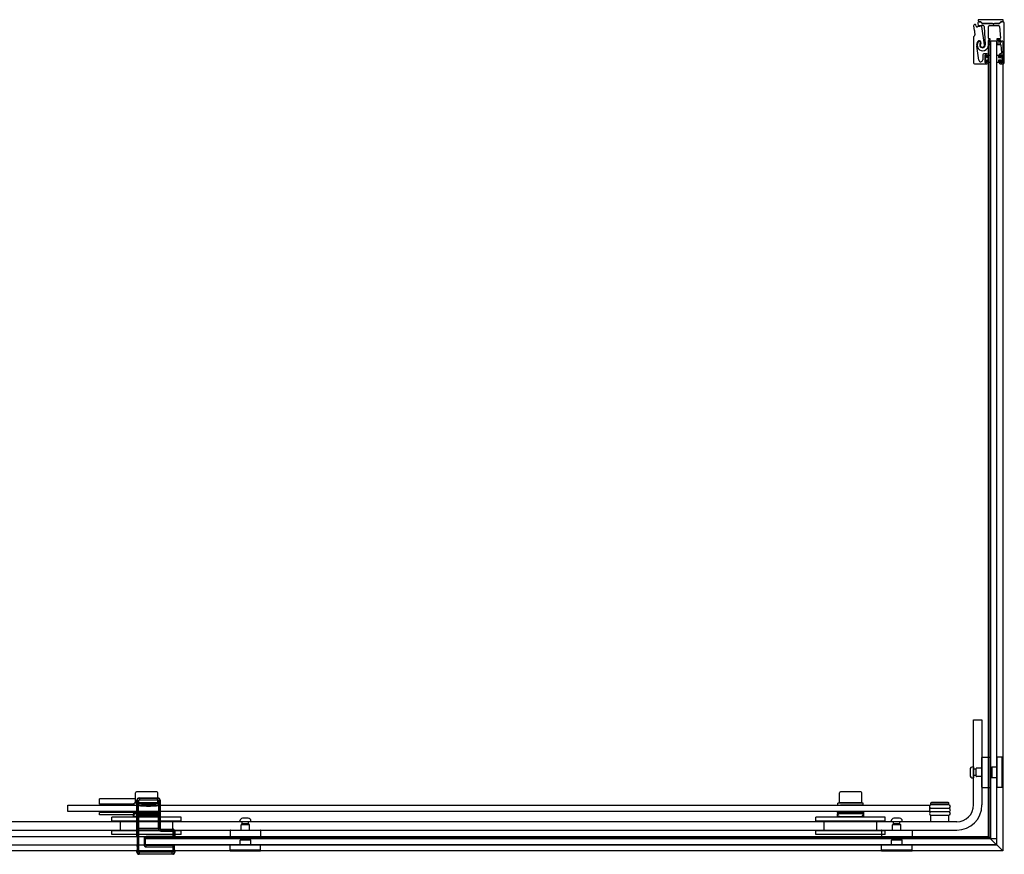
# Model space of a CAD drawing. Header units: millimetres. Extents: x 1391.83 to 1393.41, y 1105.97 to 1106.77.
# Tile 2 of 2: x 1392.47 to 1393.41, y 1105.97 to 1106.77. Entities that reach past the tile are written whole.
import ezdxf

# ---------------------------------------------------------------- set-up
doc = ezdxf.new("R2010")
doc.units = ezdxf.units.MM
doc.layers.add('SANINDUSA', color=3, linetype='CONTINUOUS')

msp = doc.modelspace()

# ---------------------------------------------------------------- linework, layer by layer
at = {"layer": 'SANINDUSA'}
for p, q in [((1393.38329, 1106.76571), (1393.38329, 1106.76472)), ((1393.40723, 1106.76571), (1393.38329, 1106.76571)), ((1393.38528, 1106.76365), (1393.38428, 1106.76365)), ((1393.38429, 1106.76372), (1393.38528, 1106.76372)), ((1393.38528, 1106.76365), (1393.38528, 1106.76365)), ((1393.3869, 1106.76244), (1393.38598, 1106.76335)), ((1393.38623, 1106.76332), (1393.38714, 1106.76243)), ((1393.40364, 1106.76243), (1393.40455, 1106.76333)), ((1393.4048, 1106.76335), (1393.4039, 1106.76244)), ((1393.4055, 1106.76372), (1393.40623, 1106.76372)), ((1393.40697, 1106.76364), (1393.4055, 1106.76364)), ((1393.40723, 1106.76472), (1393.40723, 1106.76571)), ((1393.40822, 1106.72464), (1393.40822, 1106.76239)), ((1393.37902, 1106.75981), (1393.37962, 1106.7555)), ((1393.37974, 1106.7553), (1393.3801, 1106.75503)), ((1393.37983, 1106.75402), (1393.38023, 1106.75116)), ((1393.38016, 1106.75461), (1393.37989, 1106.75424)), ((1393.3814, 1106.75959), (1393.38102, 1106.76083)), ((1393.38306, 1106.76214), (1393.38348, 1106.76015)), ((1393.38952, 1106.7419), (1393.38698, 1106.75912)), ((1393.3876, 1106.76224), (1393.40318, 1106.76224)), ((1393.39696, 1106.76215), (1393.38761, 1106.76215)), ((1393.38912, 1106.75912), (1393.39004, 1106.74173)), ((1393.39309, 1106.74808), (1393.39309, 1106.75914)), ((1393.39409, 1106.76014), (1393.40278, 1106.76014)), ((1393.39762, 1106.76159), (1393.39714, 1106.76207)), ((1393.3988, 1106.76207), (1393.39832, 1106.76159)), ((1393.40319, 1106.76215), (1393.39898, 1106.76215)), ((1393.40377, 1106.75921), (1393.40456, 1106.74812)), ((1393.37889, 1106.74913), (1393.37889, 1106.72464)), ((1393.38009, 1106.75074), (1393.37918, 1106.74984)), ((1393.39309, 1106.74388), (1393.39309, 1106.74588)), ((1393.3935, 1106.74511), (1393.3932, 1106.74511)), ((1393.3932, 1105.98785), (1393.3932, 1106.74511)), ((1393.3935, 1106.74511), (1393.39386, 1106.74511)), ((1393.39427, 1106.74758), (1393.39359, 1106.74758)), ((1393.39359, 1106.74638), (1393.39427, 1106.74638)), ((1393.39435, 1106.74511), (1393.39386, 1106.74511)), ((1393.39435, 1106.74511), (1393.39469, 1106.74511)), ((1393.40125, 1106.74511), (1393.39469, 1106.74511)), ((1393.39469, 1105.98636), (1393.39469, 1106.74511)), ((1393.39497, 1106.74511), (1393.39497, 1105.98611)), ((1393.40097, 1106.74511), (1393.39497, 1106.74511)), ((1393.40097, 1105.98611), (1393.40097, 1106.74511)), ((1393.40125, 1105.97979), (1393.40125, 1106.74511)), ((1393.40125, 1106.74511), (1393.40155, 1106.74511)), ((1393.40255, 1106.74511), (1393.40155, 1106.74511)), ((1393.40406, 1106.74758), (1393.40167, 1106.74758)), ((1393.40167, 1106.74638), (1393.40422, 1106.74638)), ((1393.40255, 1106.74511), (1393.40575, 1106.74511)), ((1393.40472, 1106.74592), (1393.40486, 1106.74392)), ((1393.40675, 1106.74511), (1393.40575, 1106.74511)), ((1393.40675, 1106.74511), (1393.40675, 1105.9743)), ((1393.38408, 1106.72718), (1393.38195, 1106.74064)), ((1393.39427, 1106.74338), (1393.39359, 1106.74338)), ((1393.39359, 1106.74218), (1393.39427, 1106.74218)), ((1393.40436, 1106.74338), (1393.40167, 1106.74338)), ((1393.40167, 1106.74218), (1393.40452, 1106.74218)), ((1393.40501, 1106.74172), (1393.40555, 1106.73421)), ((1393.38772, 1106.73214), (1393.38772, 1106.72747)), ((1393.39172, 1106.73314), (1393.38872, 1106.73314)), ((1393.39002, 1106.72494), (1393.39002, 1106.73184)), ((1393.39017, 1106.72489), (1393.39017, 1106.73189)), ((1393.39017, 1106.73189), (1393.39117, 1106.73189)), ((1393.39032, 1106.73214), (1393.39102, 1106.73214)), ((1393.39117, 1106.73189), (1393.39117, 1106.72964)), ((1393.39117, 1106.72964), (1393.39317, 1106.72964)), ((1393.39317, 1106.72714), (1393.39117, 1106.72714)), ((1393.39117, 1106.72714), (1393.39117, 1106.72489)), ((1393.39132, 1106.73184), (1393.39132, 1106.73034)), ((1393.39132, 1106.72644), (1393.39132, 1106.72494)), ((1393.39162, 1106.73004), (1393.39242, 1106.73004)), ((1393.39242, 1106.72674), (1393.39162, 1106.72674)), ((1393.39272, 1106.73034), (1393.39272, 1106.73214)), ((1393.39272, 1106.72464), (1393.39272, 1106.72644)), ((1393.39317, 1106.73189), (1393.39497, 1106.73189)), ((1393.39317, 1106.72964), (1393.39317, 1106.73189)), ((1393.39317, 1106.72489), (1393.39317, 1106.72714)), ((1393.39497, 1106.73189), (1393.39497, 1106.72489)), ((1393.40097, 1106.73189), (1393.40277, 1106.73189)), ((1393.40097, 1106.72489), (1393.40097, 1106.73189)), ((1393.40277, 1106.73189), (1393.40277, 1106.72964)), ((1393.40277, 1106.72964), (1393.40477, 1106.72964)), ((1393.40277, 1106.72714), (1393.40277, 1106.72489)), ((1393.40477, 1106.72714), (1393.40277, 1106.72714)), ((1393.40322, 1106.73214), (1393.40322, 1106.73034)), ((1393.40322, 1106.72644), (1393.40322, 1106.72464)), ((1393.40352, 1106.73004), (1393.40432, 1106.73004)), ((1393.40432, 1106.72674), (1393.40352, 1106.72674)), ((1393.40455, 1106.73314), (1393.40422, 1106.73314)), ((1393.40462, 1106.73034), (1393.40462, 1106.73184)), ((1393.40462, 1106.72494), (1393.40462, 1106.72644)), ((1393.40477, 1106.72964), (1393.40477, 1106.73189)), ((1393.40477, 1106.73189), (1393.40577, 1106.73189)), ((1393.40477, 1106.72489), (1393.40477, 1106.72714)), ((1393.40492, 1106.73214), (1393.40562, 1106.73214)), ((1393.40577, 1106.73189), (1393.40577, 1106.72489)), ((1393.40592, 1106.73184), (1393.40592, 1106.72494)), ((1393.37989, 1106.72364), (1393.39172, 1106.72364)), ((1393.39117, 1106.72489), (1393.39017, 1106.72489)), ((1393.39102, 1106.72464), (1393.39032, 1106.72464)), ((1393.39497, 1106.72489), (1393.39317, 1106.72489)), ((1393.40277, 1106.72489), (1393.40097, 1106.72489)), ((1393.40422, 1106.72364), (1393.40722, 1106.72364)), ((1393.40577, 1106.72489), (1393.40477, 1106.72489)), ((1393.40562, 1106.72464), (1393.40492, 1106.72464)), ((1393.37897, 1106.09911), (1393.38697, 1106.09911)), ((1393.37897, 1106.01811), (1393.37897, 1106.09911)), ((1393.38697, 1106.09911), (1393.38697, 1106.01811)), ((1393.38697, 1106.03491), (1393.38697, 1106.06331)), ((1393.38727, 1106.06361), (1393.39467, 1106.06361)), ((1393.39497, 1106.06331), (1393.39497, 1106.03491)), ((1393.40097, 1106.06331), (1393.40097, 1106.03491)), ((1393.40587, 1106.06361), (1393.40127, 1106.06361)), ((1393.40597, 1106.06361), (1393.40597, 1106.03461)), ((1393.40697, 1106.06361), (1393.40597, 1106.06361)), ((1393.40697, 1106.06361), (1393.40697, 1106.03461)), ((1393.37567, 1106.0518), (1393.37567, 1106.04642)), ((1393.37897, 1106.05436), (1393.37823, 1106.05436)), ((1393.37897, 1106.05436), (1393.37897, 1106.04386)), ((1393.38103, 1106.05211), (1393.37897, 1106.05211)), ((1393.38103, 1106.05211), (1393.38103, 1106.04611)), ((1393.38135, 1106.05157), (1393.38103, 1106.05211)), ((1393.38147, 1106.04541), (1393.38147, 1106.05281)), ((1393.38697, 1106.05311), (1393.38177, 1106.05311)), ((1393.39597, 1106.05311), (1393.39497, 1106.05311)), ((1393.39597, 1106.05371), (1393.39647, 1106.05421)), ((1393.39597, 1106.05371), (1393.39597, 1106.04451)), ((1393.39647, 1106.05421), (1393.39647, 1106.04401)), ((1393.40097, 1106.05421), (1393.39647, 1106.05421)), ((1393.37897, 1106.04386), (1393.37823, 1106.04386)), ((1393.38103, 1106.04611), (1393.37897, 1106.04611)), ((1393.38135, 1106.04665), (1393.38103, 1106.04611)), ((1393.38697, 1106.04511), (1393.38177, 1106.04511)), ((1393.39597, 1106.04511), (1393.39497, 1106.04511)), ((1393.39597, 1106.04451), (1393.39647, 1106.04401)), ((1393.40097, 1106.04401), (1393.39647, 1106.04401)), ((1393.38727, 1106.03461), (1393.39467, 1106.03461)), ((1393.40587, 1106.03461), (1393.40127, 1106.03461)), ((1393.40697, 1106.03461), (1393.40597, 1106.03461)), ((1392.58124, 1106.0238), (1392.54689, 1106.0238)), ((1392.54689, 1106.0188), (1392.54689, 1106.0238)), ((1392.58124, 1106.0201), (1392.58124, 1106.0296)), ((1392.60154, 1106.0306), (1392.58224, 1106.0306)), ((1392.58268, 1106.02276), (1392.58307, 1106.02236)), ((1392.58268, 1105.98837), (1392.58268, 1106.02276)), ((1392.58307, 1106.02236), (1392.58457, 1106.02236)), ((1392.58307, 1106.02236), (1392.58307, 1106.01981)), ((1392.58457, 1106.01981), (1392.58457, 1106.02236)), ((1392.58507, 1106.02436), (1392.58468, 1106.02475)), ((1392.58468, 1106.02475), (1392.59106, 1106.02475)), ((1392.60228, 1106.02436), (1392.58507, 1106.02436)), ((1392.58507, 1106.02436), (1392.58507, 1106.02286)), ((1392.58507, 1106.02286), (1392.60228, 1106.02286)), ((1392.59129, 1106.02498), (1392.59103, 1106.02472)), ((1392.59633, 1106.02472), (1392.59103, 1106.02472)), ((1392.59122, 1106.02461), (1392.59103, 1106.02472)), ((1392.59614, 1106.02461), (1392.59122, 1106.02461)), ((1392.59129, 1106.02498), (1392.59606, 1106.02498)), ((1392.59606, 1106.02498), (1392.59633, 1106.02472)), ((1392.59614, 1106.02461), (1392.59633, 1106.02472)), ((1392.59629, 1106.02475), (1392.60268, 1106.02475)), ((1392.60268, 1106.02475), (1392.60228, 1106.02436)), ((1392.60228, 1106.02286), (1392.60228, 1106.02436)), ((1392.60254, 1106.0201), (1392.60254, 1106.0296)), ((1392.60278, 1106.02236), (1392.60278, 1106.01981)), ((1392.60278, 1106.02236), (1392.60428, 1106.02236)), ((1392.60428, 1106.02236), (1392.60468, 1106.02276)), ((1392.60428, 1106.01981), (1392.60428, 1106.02236)), ((1392.60468, 1106.02276), (1392.60468, 1105.99611)), ((1393.25124, 1106.0201), (1393.25124, 1106.0296)), ((1393.27154, 1106.0306), (1393.25224, 1106.0306)), ((1393.27254, 1106.0201), (1393.27254, 1106.0296)), ((1392.51689, 1106.0178), (1393.33689, 1106.0178)), ((1392.51689, 1106.0118), (1392.51689, 1106.0178)), ((1392.57989, 1106.0188), (1392.54689, 1106.0188)), ((1392.54739, 1106.0188), (1392.54739, 1106.0178)), ((1392.57989, 1106.0178), (1392.57989, 1106.0198)), ((1392.60254, 1106.0201), (1392.58124, 1106.0201)), ((1392.58275, 1106.01755), (1392.58278, 1106.01956)), ((1392.58276, 1106.01755), (1392.58426, 1106.01755)), ((1392.58276, 1106.01755), (1392.58276, 1106.01105)), ((1392.58279, 1106.01956), (1392.58307, 1106.01981)), ((1392.58457, 1106.01981), (1392.58307, 1106.01981)), ((1392.58339, 1106.0198), (1392.58339, 1106.0201)), ((1392.58415, 1106.01806), (1392.58443, 1106.01832)), ((1392.58426, 1106.01105), (1392.58426, 1106.01755)), ((1392.58443, 1106.01832), (1392.58457, 1106.01981)), ((1392.59068, 1106.01785), (1392.59668, 1106.01784)), ((1392.59082, 1106.01783), (1392.59081, 1106.01785)), ((1392.59653, 1106.01783), (1392.59082, 1106.01783)), ((1392.59122, 1106.01761), (1392.59082, 1106.01783)), ((1392.59614, 1106.01761), (1392.59122, 1106.01761)), ((1392.59126, 1106.01739), (1392.59609, 1106.01739)), ((1392.59168, 1106.01698), (1392.59126, 1106.01739)), ((1392.59168, 1106.01698), (1392.59568, 1106.01698)), ((1392.59568, 1106.01698), (1392.59609, 1106.01739)), ((1392.59614, 1106.01761), (1392.59653, 1106.01783)), ((1392.59653, 1106.01783), (1392.59655, 1106.01785)), ((1392.59969, 1106.0178), (1392.59969, 1106.0178)), ((1392.60039, 1106.01981), (1392.60039, 1106.0201)), ((1392.60428, 1106.01981), (1392.60278, 1106.01981)), ((1392.60278, 1106.01981), (1392.60292, 1106.01832)), ((1392.60292, 1106.01832), (1392.60321, 1106.01807)), ((1392.6031, 1106.01755), (1392.6046, 1106.01755)), ((1392.6031, 1106.01755), (1392.6031, 1106.01105)), ((1392.60389, 1106.01781), (1392.60389, 1106.01981)), ((1392.60428, 1106.01981), (1392.60456, 1106.01956)), ((1392.60457, 1106.01956), (1392.6046, 1106.01755)), ((1392.6046, 1106.01105), (1392.6046, 1106.01755)), ((1393.24989, 1106.0178), (1393.24989, 1106.0198)), ((1393.27254, 1106.0201), (1393.25124, 1106.0201)), ((1393.25339, 1106.0198), (1393.25339, 1106.0201)), ((1393.26969, 1106.01781), (1393.26969, 1106.0178)), ((1393.27039, 1106.01981), (1393.27039, 1106.0201)), ((1393.27389, 1106.01781), (1393.27389, 1106.01981)), ((1393.33689, 1106.0178), (1393.33689, 1106.0118)), ((1393.33889, 1106.02051), (1393.33839, 1106.02001)), ((1393.35539, 1106.02001), (1393.33839, 1106.02001)), ((1393.33839, 1106.01851), (1393.33839, 1106.02001)), ((1393.35539, 1106.01851), (1393.33839, 1106.01851)), ((1393.35539, 1106.01816), (1393.33839, 1106.01816)), ((1393.33839, 1106.01516), (1393.35539, 1106.01516)), ((1393.35539, 1106.01481), (1393.33839, 1106.01481)), ((1393.35489, 1106.02051), (1393.33889, 1106.02051)), ((1393.33989, 1106.01816), (1393.33989, 1106.01851)), ((1393.33989, 1106.01481), (1393.33989, 1106.01516)), ((1393.35389, 1106.01816), (1393.35389, 1106.01851)), ((1393.35389, 1106.01481), (1393.35389, 1106.01516)), ((1393.35489, 1106.02051), (1393.35539, 1106.02001)), ((1393.35539, 1106.01851), (1393.35539, 1106.02001)), ((1393.33689, 1106.0118), (1392.51689, 1106.0118)), ((1392.57939, 1106.0108), (1392.54689, 1106.0108)), ((1392.54689, 1106.0088), (1392.54689, 1106.0108)), ((1392.57939, 1106.0088), (1392.54689, 1106.0088)), ((1392.54789, 1106.0118), (1392.54789, 1106.0108)), ((1392.62489, 1106.00661), (1392.55889, 1106.00661)), ((1392.55889, 1106.00261), (1392.55889, 1106.00661)), ((1392.57939, 1106.0108), (1392.57939, 1106.0118)), ((1392.57939, 1106.0108), (1392.57939, 1106.0098)), ((1392.57939, 1106.0108), (1392.60439, 1106.0108)), ((1392.57939, 1106.0108), (1392.57939, 1106.0108)), ((1392.57939, 1106.0088), (1392.57939, 1106.0098)), ((1392.60439, 1106.0098), (1392.57939, 1106.0098)), ((1392.57939, 1106.00661), (1392.57939, 1106.0088)), ((1392.58025, 1106.00791), (1392.57974, 1106.0098)), ((1392.60208, 1106.0068), (1392.5817, 1106.0068)), ((1392.58275, 1106.01105), (1392.58278, 1106.00905)), ((1392.58276, 1106.01105), (1392.58426, 1106.01105)), ((1392.58279, 1106.00905), (1392.58307, 1106.00879)), ((1392.58295, 1105.99684), (1392.58295, 1106.00722)), ((1392.58295, 1106.00722), (1392.58296, 1106.00722)), ((1392.58296, 1105.99684), (1392.58296, 1106.00722)), ((1392.58297, 1106.00842), (1392.58307, 1106.00852)), ((1392.58467, 1106.00842), (1392.58297, 1106.00842)), ((1392.58297, 1106.00822), (1392.58307, 1106.00832)), ((1392.58307, 1106.00879), (1392.58457, 1106.00879)), ((1392.58307, 1106.00879), (1392.58307, 1106.00852)), ((1392.58307, 1106.00832), (1392.58307, 1105.99574)), ((1392.58415, 1106.01054), (1392.58443, 1106.01029)), ((1392.58457, 1106.00879), (1392.58443, 1106.01029)), ((1392.58457, 1106.00854), (1392.58457, 1106.00879)), ((1392.58457, 1106.00854), (1392.60278, 1106.00854)), ((1392.58457, 1105.99571), (1392.58457, 1106.00834)), ((1392.58457, 1106.00834), (1392.60278, 1106.00834)), ((1392.58467, 1106.00842), (1392.58476, 1106.0085)), ((1392.58476, 1106.0085), (1392.58476, 1106.00834)), ((1392.58526, 1106.00851), (1392.6021, 1106.00851)), ((1392.58526, 1106.00834), (1392.58526, 1106.00851)), ((1392.6021, 1106.00851), (1392.6021, 1106.00834)), ((1392.6026, 1106.0085), (1392.60268, 1106.00842)), ((1392.6026, 1106.00834), (1392.6026, 1106.0085)), ((1392.60438, 1106.00842), (1392.60268, 1106.00842)), ((1392.60292, 1106.01028), (1392.60278, 1106.00879)), ((1392.60278, 1106.00879), (1392.60428, 1106.00879)), ((1392.60278, 1106.00879), (1392.60278, 1106.00854)), ((1392.60278, 1106.00834), (1392.60278, 1105.99571)), ((1392.60292, 1106.01028), (1392.60321, 1106.01054)), ((1392.6031, 1106.01105), (1392.6046, 1106.01105)), ((1392.60353, 1106.00791), (1392.60404, 1106.0098)), ((1392.60428, 1106.00879), (1392.60456, 1106.00904)), ((1392.60428, 1106.00852), (1392.60428, 1106.00879)), ((1392.60428, 1106.00852), (1392.60438, 1106.00842)), ((1392.60428, 1105.99574), (1392.60428, 1106.00832)), ((1392.60428, 1106.00832), (1392.60438, 1106.00822)), ((1392.60439, 1106.0108), (1392.60439, 1106.0118)), ((1392.60439, 1106.0098), (1392.60439, 1106.0108)), ((1392.60439, 1106.0088), (1392.60439, 1106.0098)), ((1392.60439, 1106.00661), (1392.60439, 1106.0088)), ((1392.6044, 1106.00722), (1392.6044, 1105.99684)), ((1392.6044, 1106.00722), (1392.6044, 1106.00722)), ((1392.6044, 1106.00722), (1392.6044, 1105.99684)), ((1392.60457, 1106.00904), (1392.6046, 1106.01105)), ((1392.62489, 1106.00261), (1392.62489, 1106.00661)), ((1392.68858, 1106.00541), (1392.6832, 1106.00541)), ((1393.29489, 1106.00661), (1393.22889, 1106.00661)), ((1393.22889, 1106.00261), (1393.22889, 1106.00661)), ((1393.24939, 1106.0108), (1393.24939, 1106.0118)), ((1393.24939, 1106.0108), (1393.24939, 1106.0098)), ((1393.24939, 1106.0108), (1393.27439, 1106.0108)), ((1393.24939, 1106.0108), (1393.24939, 1106.0108)), ((1393.24939, 1106.0088), (1393.24939, 1106.0098)), ((1393.27439, 1106.0098), (1393.24939, 1106.0098)), ((1393.24939, 1106.00661), (1393.24939, 1106.0088)), ((1393.25025, 1106.00791), (1393.24974, 1106.0098)), ((1393.27208, 1106.0068), (1393.2517, 1106.0068)), ((1393.27353, 1106.00791), (1393.27404, 1106.0098)), ((1393.27439, 1106.0108), (1393.27439, 1106.0118)), ((1393.27439, 1106.0098), (1393.27439, 1106.0108)), ((1393.27439, 1106.0088), (1393.27439, 1106.0098)), ((1393.27439, 1106.00661), (1393.27439, 1106.0088)), ((1393.29489, 1106.00261), (1393.29489, 1106.00661)), ((1393.30858, 1106.00541), (1393.3032, 1106.00541)), ((1393.33839, 1106.01181), (1393.35539, 1106.01181)), ((1393.35539, 1106.01146), (1393.33839, 1106.01146)), ((1393.33839, 1106.00846), (1393.35539, 1106.00846)), ((1393.35539, 1106.00811), (1393.33839, 1106.00811)), ((1393.33839, 1106.00211), (1393.33839, 1106.00811)), ((1393.33989, 1106.01146), (1393.33989, 1106.01181)), ((1393.33989, 1106.00811), (1393.33989, 1106.00846)), ((1393.35389, 1106.01146), (1393.35389, 1106.01181)), ((1393.35389, 1106.00811), (1393.35389, 1106.00846)), ((1393.35539, 1106.00211), (1393.35539, 1106.00811)), ((1393.36297, 1106.00211), (1391.89401, 1106.00211)), ((1391.89401, 1105.99411), (1393.36297, 1105.99411)), ((1392.62489, 1106.00261), (1392.55889, 1106.00261)), ((1392.56689, 1105.99361), (1392.56689, 1106.00261)), ((1392.58296, 1105.99684), (1392.58295, 1105.99684)), ((1392.58307, 1105.99574), (1392.58297, 1105.99584)), ((1392.58307, 1105.99554), (1392.58297, 1105.99564)), ((1392.58297, 1105.99564), (1392.58467, 1105.99564)), ((1392.58307, 1105.99554), (1392.58307, 1105.9735)), ((1392.60278, 1105.99571), (1392.58457, 1105.99571)), ((1392.58457, 1105.9735), (1392.58457, 1105.99551)), ((1392.60279, 1105.99551), (1392.58457, 1105.99551)), ((1392.58476, 1105.99555), (1392.58467, 1105.99564)), ((1392.58476, 1105.99571), (1392.58476, 1105.99555)), ((1392.58526, 1105.99554), (1392.58526, 1105.99571)), ((1392.6021, 1105.99554), (1392.58526, 1105.99554)), ((1392.6021, 1105.99571), (1392.6021, 1105.99554)), ((1392.6026, 1105.99555), (1392.6026, 1105.99571)), ((1392.60268, 1105.99564), (1392.6026, 1105.99555)), ((1392.60268, 1105.99564), (1392.6044, 1105.99564)), ((1392.60279, 1105.99551), (1392.6043, 1105.99553)), ((1392.60438, 1105.99584), (1392.60428, 1105.99574)), ((1392.6044, 1105.99564), (1392.6043, 1105.99554)), ((1392.60468, 1105.99611), (1392.60439, 1105.99582)), ((1392.60439, 1105.99582), (1392.6044, 1105.99564)), ((1392.6044, 1105.99684), (1392.6044, 1105.99684)), ((1392.60528, 1105.99471), (1392.60568, 1105.99511)), ((1392.61628, 1105.99471), (1392.60528, 1105.99471)), ((1392.60528, 1105.99471), (1392.60528, 1105.99321)), ((1392.60568, 1105.99511), (1392.61668, 1105.99511)), ((1392.61668, 1105.99511), (1392.61628, 1105.99471)), ((1392.61628, 1105.99321), (1392.61628, 1105.99471)), ((1392.61689, 1105.99361), (1392.61689, 1106.00261)), ((1392.67169, 1105.99411), (1392.70009, 1105.99411)), ((1392.68064, 1106.00211), (1392.68064, 1106.00285)), ((1392.69114, 1106.00211), (1392.68064, 1106.00211)), ((1392.68189, 1105.99411), (1392.68189, 1105.99931)), ((1392.68219, 1105.99961), (1392.68959, 1105.99961)), ((1392.68289, 1106.00004), (1392.68289, 1106.00211)), ((1392.68889, 1106.00004), (1392.68289, 1106.00004)), ((1392.68343, 1105.99973), (1392.68289, 1106.00004)), ((1392.68835, 1105.99973), (1392.68889, 1106.00004)), ((1392.68889, 1106.00004), (1392.68889, 1106.00211)), ((1392.68989, 1105.99411), (1392.68989, 1105.99931)), ((1392.69114, 1106.00211), (1392.69114, 1106.00285)), ((1393.29489, 1106.00261), (1393.22889, 1106.00261)), ((1393.23689, 1105.99361), (1393.23689, 1106.00261)), ((1393.28689, 1105.99361), (1393.28689, 1106.00261)), ((1393.29169, 1105.99411), (1393.32009, 1105.99411)), ((1393.30064, 1106.00211), (1393.30064, 1106.00285)), ((1393.31114, 1106.00211), (1393.30064, 1106.00211)), ((1393.30189, 1105.99411), (1393.30189, 1105.99931)), ((1393.30219, 1105.99961), (1393.30959, 1105.99961)), ((1393.30289, 1106.00004), (1393.30289, 1106.00211)), ((1393.30889, 1106.00004), (1393.30289, 1106.00004)), ((1393.30343, 1105.99973), (1393.30289, 1106.00004)), ((1393.30835, 1105.99973), (1393.30889, 1106.00004)), ((1393.30889, 1106.00004), (1393.30889, 1106.00211)), ((1393.30989, 1105.99411), (1393.30989, 1105.99931)), ((1393.31114, 1106.00211), (1393.31114, 1106.00285)), ((1392.58689, 1105.98785), (1391.89343, 1105.98785)), ((1393.3932, 1105.98785), (1392.48689, 1105.98785)), ((1392.62489, 1105.99361), (1392.55889, 1105.99361)), ((1392.55889, 1105.99011), (1392.55889, 1105.99361)), ((1392.62489, 1105.99011), (1392.55889, 1105.99011)), ((1392.58268, 1105.98837), (1392.58271, 1105.98833)), ((1392.58273, 1105.98748), (1392.58273, 1105.98131)), ((1392.58939, 1105.98602), (1392.59089, 1105.98602)), ((1392.58939, 1105.98602), (1392.58939, 1105.9802)), ((1392.59089, 1105.97979), (1392.59089, 1105.98785)), ((1393.39469, 1105.98636), (1392.59089, 1105.98636)), ((1392.59089, 1105.98611), (1393.40089, 1105.98611)), ((1392.59089, 1105.98011), (1392.59089, 1105.98611)), ((1392.59089, 1105.9802), (1392.59089, 1105.98602)), ((1392.59118, 1105.98631), (1392.59139, 1105.98652)), ((1392.617, 1105.98631), (1392.59118, 1105.98631)), ((1392.59139, 1105.98802), (1392.59139, 1105.98652)), ((1392.61678, 1105.98802), (1392.59139, 1105.98802)), ((1392.59139, 1105.98652), (1392.61678, 1105.98652)), ((1392.60528, 1105.99321), (1392.61628, 1105.99321)), ((1392.61678, 1105.99271), (1392.61828, 1105.99271)), ((1392.61678, 1105.99271), (1392.61678, 1105.98802)), ((1392.61678, 1105.98802), (1392.61678, 1105.98652)), ((1392.61828, 1105.98802), (1392.61678, 1105.98802)), ((1392.61678, 1105.98652), (1392.617, 1105.98631)), ((1392.61828, 1105.99271), (1392.61868, 1105.99311)), ((1392.61828, 1105.98802), (1392.61828, 1105.99271)), ((1392.6185, 1105.98781), (1392.61828, 1105.98802)), ((1392.61851, 1105.9882), (1392.61868, 1105.98837)), ((1392.61868, 1105.99311), (1392.61868, 1105.98837)), ((1392.62489, 1105.99011), (1392.62489, 1105.99361)), ((1392.67139, 1105.99381), (1392.67139, 1105.98641)), ((1392.70009, 1105.98611), (1392.67169, 1105.98611)), ((1392.68129, 1105.98511), (1392.68079, 1105.98461)), ((1392.69099, 1105.98461), (1392.68079, 1105.98461)), ((1392.68079, 1105.98011), (1392.68079, 1105.98461)), ((1392.69049, 1105.98511), (1392.68129, 1105.98511)), ((1392.68189, 1105.98511), (1392.68189, 1105.98611)), ((1392.68989, 1105.98511), (1392.68989, 1105.98611)), ((1392.69049, 1105.98511), (1392.69099, 1105.98461)), ((1392.69099, 1105.98011), (1392.69099, 1105.98461)), ((1392.70039, 1105.99381), (1392.70039, 1105.98641)), ((1393.29489, 1105.99361), (1393.22889, 1105.99361)), ((1393.22889, 1105.99011), (1393.22889, 1105.99361)), ((1393.29489, 1105.99011), (1393.22889, 1105.99011)), ((1393.29139, 1105.99381), (1393.29139, 1105.98641)), ((1393.32009, 1105.98611), (1393.29169, 1105.98611)), ((1393.29489, 1105.99011), (1393.29489, 1105.99361)), ((1393.30129, 1105.98511), (1393.30079, 1105.98461)), ((1393.31099, 1105.98461), (1393.30079, 1105.98461)), ((1393.30079, 1105.98011), (1393.30079, 1105.98461)), ((1393.31049, 1105.98511), (1393.30129, 1105.98511)), ((1393.30189, 1105.98511), (1393.30189, 1105.98611)), ((1393.30989, 1105.98511), (1393.30989, 1105.98611)), ((1393.31049, 1105.98511), (1393.31099, 1105.98461)), ((1393.31099, 1105.98011), (1393.31099, 1105.98461)), ((1393.32039, 1105.99381), (1393.32039, 1105.98641)), ((1393.40675, 1105.9743), (1393.3932, 1105.98785)), ((1393.39497, 1105.98611), (1393.40097, 1105.98611)), ((1393.40089, 1105.98611), (1393.40089, 1105.98011)), ((1392.58689, 1105.97981), (1391.89343, 1105.97981)), ((1393.40125, 1105.97979), (1392.48689, 1105.97979)), ((1392.58274, 1105.98031), (1392.58284, 1105.97984)), ((1392.58286, 1105.9785), (1392.58286, 1105.9753)), ((1392.58939, 1105.9802), (1392.59089, 1105.9802)), ((1393.40089, 1105.98011), (1392.59089, 1105.98011)), ((1392.59118, 1105.97991), (1392.617, 1105.97991)), ((1392.59139, 1105.97969), (1392.59118, 1105.97991)), ((1392.59139, 1105.97819), (1392.59139, 1105.97969)), ((1392.61678, 1105.97969), (1392.59139, 1105.97969)), ((1392.59139, 1105.97819), (1392.61678, 1105.97819)), ((1392.617, 1105.97991), (1392.61678, 1105.97969)), ((1392.61678, 1105.97969), (1392.61678, 1105.97819)), ((1392.61678, 1105.97819), (1392.61828, 1105.97819)), ((1392.61678, 1105.97819), (1392.61678, 1105.9735)), ((1392.61828, 1105.97819), (1392.6185, 1105.97841)), ((1392.61828, 1105.9735), (1392.61828, 1105.97819)), ((1392.6185, 1105.9753), (1392.6185, 1105.97841)), ((1392.67139, 1105.97521), (1392.67139, 1105.97981)), ((1392.70009, 1105.98011), (1392.67169, 1105.98011)), ((1392.70039, 1105.97521), (1392.70039, 1105.97981)), ((1393.29139, 1105.97521), (1393.29139, 1105.97981)), ((1393.32009, 1105.98011), (1393.29169, 1105.98011)), ((1393.32039, 1105.97521), (1393.32039, 1105.97981)), ((1393.40675, 1105.9743), (1391.89343, 1105.9743)), ((1392.58283, 1105.97395), (1392.58268, 1105.97379)), ((1392.58268, 1105.97311), (1392.58268, 1105.97379)), ((1392.58307, 1105.9735), (1392.58268, 1105.97311)), ((1392.58307, 1105.9735), (1392.58457, 1105.9735)), ((1392.58468, 1105.97111), (1392.58507, 1105.9715)), ((1392.61668, 1105.97111), (1392.58468, 1105.97111)), ((1392.58507, 1105.9715), (1392.58507, 1105.973)), ((1392.61628, 1105.973), (1392.58507, 1105.973)), ((1392.58507, 1105.9715), (1392.61628, 1105.9715)), ((1392.61628, 1105.9715), (1392.61628, 1105.973)), ((1392.61628, 1105.9715), (1392.61668, 1105.97111)), ((1392.61828, 1105.9735), (1392.61678, 1105.9735)), ((1392.61868, 1105.97311), (1392.61828, 1105.9735)), ((1392.61868, 1105.97379), (1392.61852, 1105.97395)), ((1392.61868, 1105.97379), (1392.61868, 1105.97311)), ((1392.70039, 1105.97511), (1392.67139, 1105.97511)), ((1392.67139, 1105.97411), (1392.67139, 1105.97511)), ((1392.70039, 1105.97411), (1392.67139, 1105.97411)), ((1392.70039, 1105.97411), (1392.70039, 1105.97511)), ((1393.32039, 1105.97511), (1393.29139, 1105.97511)), ((1393.29139, 1105.97411), (1393.29139, 1105.97511)), ((1393.32039, 1105.97411), (1393.29139, 1105.97411)), ((1393.32039, 1105.97411), (1393.32039, 1105.97511))]:
    msp.add_line(p, q, dxfattribs=at)
for centre, radius, start, end in [((1393.38428, 1106.7624), 0.00125, 90, 192.04088), ((1393.38429, 1106.76472), 0.001, 180, 270), ((1393.38528, 1106.76237), 0.00135, 45, 90), ((1393.38528, 1106.76265), 0.001, 45, 90), ((1393.38761, 1106.76315), 0.001, 225, 270), ((1393.3876, 1106.76289), 0.00065, 225.61761, 270), ((1393.40318, 1106.76289), 0.00065, 270, 314.5552), ((1393.40319, 1106.76315), 0.001, 270, 315.0893), ((1393.4055, 1106.76237), 0.00135, 90, 134.5552), ((1393.40551, 1106.76264), 0.001, 90.5341, 135.0893), ((1393.40623, 1106.76472), 0.001, 270, 0), ((1393.40697, 1106.76239), 0.00125, 0, 90), ((1393.38001, 1106.75995), 0.001, 112.04163, 188), ((1393.37992, 1106.75554), 0.0003, 188, 233), ((1393.38744, 1106.74159), 0.02081, 109.8637, 112.04163), ((1393.38013, 1106.75406), 0.0003, 143, 188), ((1393.37992, 1106.75479), 0.0003, 323, 53), ((1393.38054, 1106.76069), 0.0005, 17.04088, 109.8637), ((1393.38236, 1106.75988), 0.001, 197.04088, 285.53185), ((1393.38744, 1106.74159), 0.01799, 93.12571, 105.53185), ((1393.38397, 1106.76026), 0.0005, 192.04088, 280.53185), ((1393.38744, 1106.74159), 0.01849, 87.75015, 100.53185), ((1393.38649, 1106.75905), 0.0005, 8.37556, 93.12571), ((1393.38813, 1106.75906), 0.001, 3, 87.75015), ((1393.39409, 1106.75914), 0.001, 90, 180), ((1393.39696, 1106.7619), 0.00025, 45, 90), ((1393.39797, 1106.76195), 0.0005, 225, 315), ((1393.39898, 1106.7619), 0.00025, 90, 135), ((1393.40278, 1106.75914), 0.001, 4.05698, 90), ((1393.37989, 1106.74913), 0.001, 135, 180), ((1393.37974, 1106.75109), 0.0005, 315, 8), ((1393.38786, 1106.74158), 0.00598, 145.53071, 188.99386), ((1393.38771, 1106.74151), 0.00537, 145.37372, 1.62094), ((1393.38438, 1106.74396), 0.00177, 322.18488, 145.53071), ((1393.38432, 1106.74386), 0.00125, 323.97828, 145.37372), ((1393.39359, 1106.74808), 0.0005, 180, 270), ((1393.39359, 1106.74588), 0.0005, 90, 180), ((1393.39359, 1106.74388), 0.0005, 180, 270), ((1393.39427, 1106.74698), 0.0006, 270, 90), ((1393.40167, 1106.74698), 0.0006, 90, 270), ((1393.40406, 1106.74808), 0.0005, 270, 4.05698), ((1393.40422, 1106.74588), 0.0005, 4.05698, 90), ((1393.40436, 1106.74388), 0.0005, 270, 4.05698), ((1393.38744, 1106.74159), 0.0026, 143.97828, 3), ((1393.38744, 1106.74159), 0.0021, 142.18488, 8.37556), ((1393.39359, 1106.74168), 0.0005, 90, 181.62094), ((1393.39427, 1106.74278), 0.0006, 270, 90), ((1393.40167, 1106.74278), 0.0006, 90, 270), ((1393.40452, 1106.74168), 0.0005, 4.05698, 90), ((1393.38589, 1106.72747), 0.00183, 188.99386, 0), ((1393.38872, 1106.73214), 0.001, 90, 180), ((1393.39032, 1106.73184), 0.0003, 90, 180), ((1393.39032, 1106.72494), 0.0003, 180, 270), ((1393.39102, 1106.73184), 0.0003, 0, 90), ((1393.39102, 1106.72494), 0.0003, 270, 0), ((1393.39162, 1106.73034), 0.0003, 180, 270), ((1393.39162, 1106.72644), 0.0003, 90, 180), ((1393.39172, 1106.73214), 0.001, 0, 90), ((1393.39242, 1106.73034), 0.0003, 270, 0), ((1393.39242, 1106.72644), 0.0003, 0, 90), ((1393.40422, 1106.73214), 0.001, 90, 180), ((1393.40352, 1106.73034), 0.0003, 180, 270), ((1393.40352, 1106.72644), 0.0003, 90, 180), ((1393.40432, 1106.73034), 0.0003, 270, 0), ((1393.40432, 1106.72644), 0.0003, 0, 90), ((1393.40455, 1106.73414), 0.001, 270, 4.05698), ((1393.40492, 1106.73184), 0.0003, 90, 180), ((1393.40492, 1106.72494), 0.0003, 180, 270), ((1393.40562, 1106.73184), 0.0003, 0, 90), ((1393.40562, 1106.72494), 0.0003, 270, 0), ((1393.37989, 1106.72464), 0.001, 180, 270), ((1393.39172, 1106.72464), 0.001, 270, 0), ((1393.40422, 1106.72464), 0.001, 180, 270), ((1393.40722, 1106.72464), 0.001, 270, 0), ((1393.38727, 1106.06331), 0.0003, 90, 180), ((1393.39467, 1106.06331), 0.0003, 0, 90), ((1393.40127, 1106.06331), 0.0003, 90, 180), ((1393.40587, 1106.06351), 0.0001, 0, 90), ((1393.37823, 1106.0518), 0.00256, 90, 180), ((1393.38147, 1106.05164), 0.000144, 210, 269.84522), ((1393.38177, 1106.05281), 0.0003, 90, 180), ((1393.37823, 1106.04642), 0.00256, 180, 270), ((1393.38147, 1106.04658), 0.000144, 90.15478, 150), ((1393.38177, 1106.04541), 0.0003, 180, 270), ((1393.38727, 1106.03491), 0.0003, 180, 270), ((1393.39467, 1106.03491), 0.0003, 270, 0), ((1393.40127, 1106.03491), 0.0003, 180, 270), ((1393.40587, 1106.03471), 0.0001, 270, 0), ((1392.58224, 1106.0296), 0.001, 90, 180), ((1392.59115, 1106.02448), 0.000144, 338.24466, 60), ((1392.59621, 1106.02448), 0.000144, 120, 201.75534), ((1392.60154, 1106.0296), 0.001, 0, 90), ((1393.25224, 1106.0296), 0.001, 90, 180), ((1393.27154, 1106.0296), 0.001, 0, 90), ((1392.59366, 1106.11767), 0.10005, 264.54353, 268.56407), ((1392.58631, 1106.01825), 0.00217, 185.00495, 198.86511), ((1392.59366, 1106.11767), 0.10055, 264.63273, 268.78175), ((1392.59366, 1106.11767), 0.09977, 264.69184, 275.32621), ((1392.59366, 1106.11767), 0.09827, 264.69184, 275.32621), ((1392.59085, 1106.01847), 0.000652, 254.7859, 270.44944), ((1392.59115, 1106.01748), 0.000144, 323.70764, 60), ((1392.59366, 1106.11767), 0.10055, 271.23628, 275.38492), ((1392.59621, 1106.01748), 0.000144, 120, 216.29236), ((1392.59366, 1106.11767), 0.10005, 271.45448, 275.47448), ((1392.60104, 1106.01826), 0.00217, 341.09228, 354.9415), ((1393.33839, 1106.01666), 0.0015, 90, 270), ((1393.33839, 1106.01331), 0.0015, 90, 270), ((1393.35539, 1106.01666), 0.0015, 270, 90), ((1393.35539, 1106.01331), 0.0015, 270, 90), ((1393.36297, 1106.01811), 0.024, 270, 0), ((1393.36297, 1106.01811), 0.016, 270, 0), ((1392.5817, 1106.0083), 0.0015, 195.06623, 270), ((1392.5833, 1106.0063), 0.0005, 37.38497, 90), ((1392.58631, 1106.01035), 0.00217, 161.13243, 174.99751), ((1392.59366, 1105.91094), 0.10005, 84.52552, 95.45647), ((1392.59366, 1105.91094), 0.10055, 84.61508, 95.36727), ((1392.59366, 1105.91094), 0.09977, 84.67379, 95.30816), ((1392.59366, 1105.91094), 0.09827, 84.67379, 95.30816), ((1392.60048, 1106.0063), 0.0005, 90, 142.61503), ((1392.60208, 1106.0083), 0.0015, 270, 344.93377), ((1392.60104, 1106.01035), 0.00217, 5.05604, 18.91019), ((1392.6832, 1106.00285), 0.00256, 90, 180), ((1392.68858, 1106.00285), 0.00256, 0, 90), ((1393.2517, 1106.0083), 0.0015, 195.06623, 270), ((1393.2533, 1106.0063), 0.0005, 37.38497, 90), ((1393.27048, 1106.0063), 0.0005, 90, 142.61503), ((1393.27208, 1106.0083), 0.0015, 270, 344.93377), ((1393.3032, 1106.00285), 0.00256, 90, 180), ((1393.30858, 1106.00285), 0.00256, 0, 90), ((1393.33839, 1106.00996), 0.0015, 90, 270), ((1393.35539, 1106.00996), 0.0015, 270, 90), ((1392.67169, 1105.99381), 0.0003, 90, 180), ((1392.68219, 1105.99931), 0.0003, 90, 180), ((1392.68336, 1105.99961), 0.000144, 0.15478, 60), ((1392.68842, 1105.99961), 0.000144, 120, 179.84522), ((1392.68959, 1105.99931), 0.0003, 0, 90), ((1392.70009, 1105.99381), 0.0003, 0, 90), ((1393.29169, 1105.99381), 0.0003, 90, 180), ((1393.30219, 1105.99931), 0.0003, 90, 180), ((1393.30336, 1105.99961), 0.000144, 0.15478, 60), ((1393.30842, 1105.99961), 0.000144, 120, 179.84522), ((1393.30959, 1105.99931), 0.0003, 0, 90), ((1393.32009, 1105.99381), 0.0003, 0, 90), ((1392.59139, 1105.98602), 0.000501, 135.00449, 179.98107), ((1392.6169, 1105.98782), 0.0016, 350.22471, 359.46088), ((1392.67169, 1105.98641), 0.0003, 180, 270), ((1392.70009, 1105.98641), 0.0003, 270, 0), ((1393.29169, 1105.98641), 0.0003, 180, 270), ((1393.32009, 1105.98641), 0.0003, 270, 0), ((1392.59139, 1105.9802), 0.000501, 180.01902, 224.99542), ((1392.67169, 1105.97981), 0.0003, 90, 180), ((1392.67149, 1105.97521), 0.0001, 180, 270), ((1392.70009, 1105.97981), 0.0003, 0, 90), ((1392.70029, 1105.97521), 0.0001, 270, 0), ((1393.29169, 1105.97981), 0.0003, 90, 180), ((1393.29149, 1105.97521), 0.0001, 180, 270), ((1393.32009, 1105.97981), 0.0003, 0, 90), ((1393.32029, 1105.97521), 0.0001, 270, 0)]:
    msp.add_arc(centre, radius, start, end, dxfattribs=at)
for centre, major_axis, ratio, start_param, end_param in [((1392.58468, 1106.02275), (-0.00141, 0.00141), 0.999695, 5.497939, 7.068431), ((1392.58507, 1106.02236), (-0.00141, -0.00141), 0.999848, 3.927143, 5.497635), ((1392.58507, 1106.02236), (-0.000354, 0.000354), 0.999695, 5.497939, 7.068431), ((1392.59368, 1106.02446), (0.003, 0), 0.017455, 2.490845, 6.933933), ((1392.60228, 1106.02236), (-0.00141, 0.00141), 0.999848, 3.927143, 5.497635), ((1392.60228, 1106.02236), (0.000354, 0.000354), 0.999695, 5.497939, 7.068431), ((1392.60268, 1106.02275), (0.00141, 0.00141), 0.999695, 5.497939, 7.068431), ((1392.59189, 1106.0198), (-0.012, 0), 0.000227, 3.141593, 6.283185), ((1392.58429, 1106.01956), (0.00101, -0.00111), 0.999722, 3.974746, 5.450032), ((1392.58457, 1106.01981), (-0.00101, 0.00111), 0.999721, 0.831859, 2.309733), ((1392.59189, 1106.0178), (-0.012, 0), 0.000227, 2.356109, 5.497873), ((1392.59189, 1106.0178), (-0.0078, 0), 0.000227, 3.141593, 5.297135), ((1392.60278, 1106.01981), (-0.00101, -0.00111), 0.999721, 0.832017, 2.309576), ((1392.60306, 1106.01956), (0.00101, 0.00111), 0.999722, 3.974903, 5.449875), ((1393.26189, 1106.0198), (-0.012, 0), 0.000227, 3.141593, 6.283185), ((1393.26189, 1106.0178), (-0.012, 0), 0.000227, 2.278381, 5.627762), ((1393.26189, 1106.0178), (-0.0078, 0), 0.000227, 3.141593, 5.497746), ((1392.58429, 1106.00905), (0.00101, 0.00111), 0.999722, 0.833153, 2.308439), ((1392.58297, 1106.00722), (0, -0.0012), 0.017455, 3.159046, 4.712389), ((1392.58297, 1106.00722), (0, 0.001), 0.017455, 0.017453, 1.570796), ((1392.58457, 1106.00879), (0.00101, 0.00111), 0.999721, 0.831859, 2.309733), ((1392.58457, 1106.00852), (0.0015, 0), 0.017455, 1.570796, 3.124139), ((1392.58457, 1106.00832), (-0.0015, 0), 0.017455, 4.712389, 6.265732), ((1392.58467, 1106.00722), (0, -0.0012), 0.017455, 3.159046, 3.503264), ((1392.58526, 1106.0085), (0.0005, 0), 0.017455, 1.570796, 3.124139), ((1392.6021, 1106.0085), (0.0005, 0), 0.017455, 0.017453, 1.570796), ((1392.60268, 1106.00722), (0, 0.0012), 0.017455, 5.921514, 6.265732), ((1392.60278, 1106.00852), (0.0015, 0), 0.017455, 0.017453, 1.570796), ((1392.60278, 1106.00832), (-0.0015, 0), 0.017455, 3.159046, 4.712389), ((1392.60278, 1106.00879), (0.00101, -0.00111), 0.999721, 0.832017, 2.309576), ((1392.60306, 1106.00904), (0.00101, -0.00111), 0.999722, 0.83331, 2.308282), ((1392.60438, 1106.00722), (0, 0.0012), 0.017455, 4.712389, 6.265732), ((1392.60438, 1106.00722), (0, -0.001), 0.017455, 1.570796, 3.124139), ((1392.58297, 1105.99684), (0, -0.0012), 0.017455, 4.712389, 6.265732), ((1392.58297, 1105.99684), (0, 0.001), 0.017455, 1.570796, 3.124139), ((1392.58457, 1105.99574), (0.0015, 0), 0.017455, 3.159046, 4.712389), ((1392.58457, 1105.99554), (-0.0015, 0), 0.017455, 0.017453, 1.570796), ((1392.58467, 1105.99684), (0, -0.0012), 0.017455, 5.921514, 6.265732), ((1392.58526, 1105.99555), (-0.0005, 0), 0.017455, 0.017453, 1.570796), ((1392.6021, 1105.99555), (-0.0005, 0), 0.017455, 1.570796, 3.124139), ((1392.60268, 1105.99684), (0, 0.0012), 0.017455, 3.159046, 3.503264), ((1392.60278, 1105.99574), (0.0015, 0), 0.017455, 4.712389, 6.265732), ((1392.60528, 1105.99571), (-0.00177, -0.00177), 0.999695, 5.578075, 7.068431), ((1392.60528, 1105.99571), (-0.000708, -0.000708), 0.998783, 5.673241, 7.068431), ((1392.60438, 1105.99684), (0, -0.001), 0.017455, 0.017453, 1.570796), ((1392.60438, 1105.99684), (0, 0.0012), 0.017455, 3.704934, 4.712389), ((1392.60568, 1105.99611), (-0.000707, -0.000707), 0.999695, 5.497939, 7.068431), ((1392.61126, 1105.99479), (0.003, 0), 0.017455, 4.712389, 10.995574), ((1392.61628, 1105.99271), (-0.00141, 0.00141), 0.999848, 3.927143, 5.497635), ((1392.61668, 1105.99311), (0.00141, 0.00141), 0.999695, 5.497939, 7.068431), ((1392.58271, 1105.98748), (0, 0.00085), 0.017455, 4.712389, 6.265732), ((1392.59139, 1105.98602), (0.00141, 0.00141), 0.999695, 0.785246, 2.356347), ((1392.59118, 1105.98581), (-0.000354, -0.000354), 0.999695, 3.926839, 4.408005), ((1392.59139, 1105.98602), (0.000354, 0.000354), 0.997872, 0.785246, 1.570796), ((1392.61126, 1105.98644), (-0.003, 0), 0.017455, 4.712389, 10.995574), ((1392.61628, 1105.99271), (0.000354, 0.000354), 0.999695, 5.497939, 7.068431), ((1392.61678, 1105.98802), (-0.00106, -0.00106), 0.999695, 0.78555, 2.356042), ((1392.617, 1105.98781), (0.00106, -0.00106), 0.999695, 5.497939, 6.896147), ((1392.61851, 1105.98755), (0, -0.00065), 0.017455, 3.159046, 4.307135), ((1392.58274, 1105.98131), (0, -0.001), 0.017455, 4.712389, 6.195919), ((1392.58283, 1105.9753), (0, 0.00135), 0.017455, 3.159046, 4.712389), ((1392.58283, 1105.9785), (0, 0.00135), 0.017455, 4.712389, 6.195919), ((1392.59139, 1105.9802), (0.00141, -0.00141), 0.999695, 3.926839, 5.497939), ((1392.59118, 1105.98041), (-0.000354, 0.000354), 0.999695, 1.875313, 2.356347), ((1392.59139, 1105.9802), (0.000354, -0.000354), 0.997872, 4.712389, 5.497939), ((1392.61678, 1105.97819), (0.00106, -0.00106), 0.999695, 0.78555, 2.356042), ((1392.617, 1105.97841), (0.00106, 0.00106), 0.999695, 5.497939, 7.068431), ((1392.61852, 1105.9753), (0, -0.00135), 0.017455, 4.712389, 6.265732), ((1392.58468, 1105.97311), (-0.00141, -0.00141), 0.999695, 5.497939, 7.068431), ((1392.58507, 1105.9735), (0.00141, -0.00141), 0.999848, 3.927143, 5.497635), ((1392.58507, 1105.9735), (-0.000354, -0.000354), 0.999695, 5.497939, 7.068431), ((1392.61628, 1105.9735), (0.00141, 0.00141), 0.999848, 3.927143, 5.497635), ((1392.61628, 1105.9735), (0.000354, -0.000354), 0.999695, 5.497939, 7.068431), ((1392.61668, 1105.97311), (0.00141, -0.00141), 0.999695, 5.497939, 7.068431)]:
    msp.add_ellipse(centre, major_axis=major_axis, ratio=ratio, start_param=start_param, end_param=end_param, dxfattribs=at)

doc.saveas('drawing.dxf')
